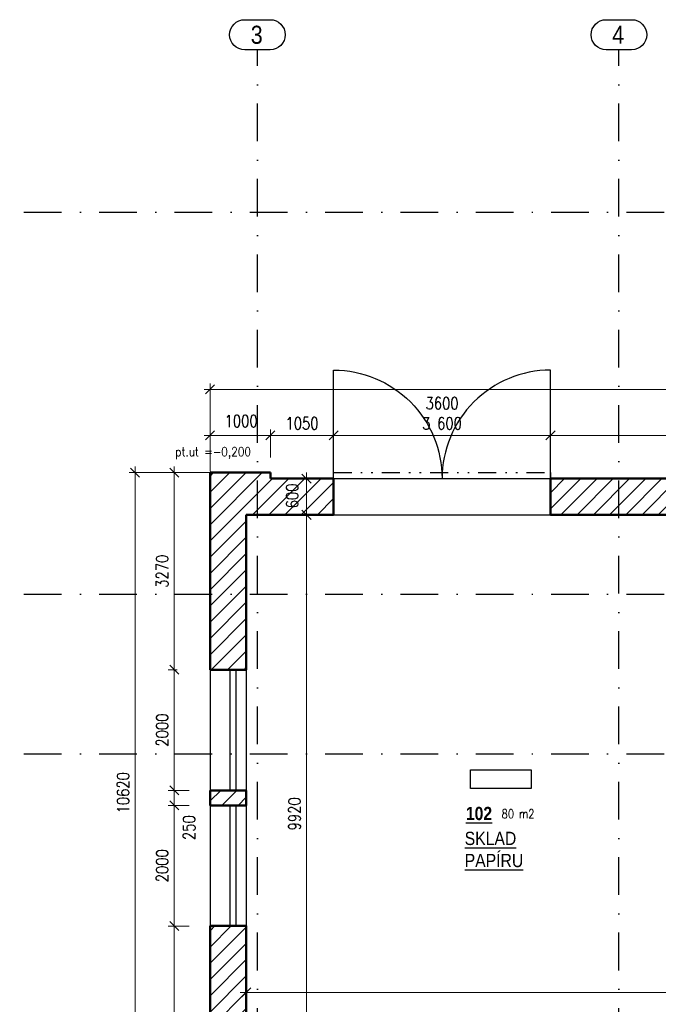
# Model space of a CAD drawing. Header units: millimetres. Extents: x -33711 to 550618, y -222428 to 596511.
# Tile 8 of 256: x 304199 to 314800, y -211602 to -195270. Entities that reach past the tile are written whole.
import ezdxf

# ---------------------------------------------------------------- set-up
doc = ezdxf.new("R2010")
doc.units = ezdxf.units.MM
doc.linetypes.add('DASHDOT', pattern=[0.5, 0.25, -0.125, 0, -0.125])
doc.linetypes.add('DIVIDE', pattern=[8, 3, -1.5, 0.25, -1.5, 0.25, -1.5])
for name, color, linetype in [('IN_C_CERCHOVANA', 7, 'DIVIDE'), ('IN_C_OSA', 6, 'DASHDOT'), ('IN_C_TENKA', 7, 'Continuous'), ('IN_LEGENDA_M', 3, 'Continuous'), ('IN_TEXT', 7, 'Continuous'), ('IN_VYPLNE OTVORU', 151, 'Continuous')]:
    doc.layers.add(name, color=color, linetype=linetype)
for name, color, linetype, lineweight in [('IN_C_TLUSTA', 5, 'Continuous', 50), ('IN_KOTY', 4, 'Continuous', 13), ('IN_SRAFY', 8, 'Continuous', 9)]:
    doc.layers.add(name, color=color, linetype=linetype, lineweight=lineweight)
doc.layers.add('IN_HELP', color=6, linetype='Continuous', plot=False)
doc.styles.add('ARIAL', font='arial.ttf')
doc.styles.add('Koty', font='romand.shx', dxfattribs={"width": 0.8})
doc.styles.add('ROMAND', font='romand.shx', dxfattribs={"width": 0.85})
doc.dimstyles.new('IN_100', dxfattribs={"dimtxt": 200, "dimasz": 150, "dimexe": 100, "dimexo": 350, "dimgap": 100, "dimtad": 1, "dimdec": 4, "dimrnd": 5, "dimdsep": 46, "dimtxsty": 'Koty', "dimblk": 'OBLIQUE', "dimcen": 40, "dimdle": 100, "dimclrd": 256, "dimclrt": 7, "dimadec": 0, "dimazin": 0, "dimtfac": 1, "dimtdec": 4, "dimtmove": 1, "dimatfit": 3, "dimldrblk": 'ARCHTICK', "dimfxl": 500, "dimtolj": 1, "dimtzin": 0, "dimlwd": -1, "dimlwe": -1, "dimarcsym": 0})

# ---------------------------------------------------------------- blocks, each defined once
blk = doc.blocks.new('_Oblique')
at = {"color": 0, "linetype": 'ByBlock', "lineweight": -2}
blk.add_line((-0.5, -0.5), (0.5, 0.5), dxfattribs=at)
blk = doc.blocks.new('*D235')
at = {"layer": 'DEFPOINTS', "color": 0, "transparency": 16777216}
for p in [(323260, -201403), (307360, -202883), (323260, -203783)]:
    blk.add_point(p, dxfattribs=at)
at = {"layer": 'IN_KOTY', "color": 0, "transparency": 16777216}
for p, q in [((307360, -202533), (307360, -201303)), ((323260, -203433), (323260, -201303))]:
    blk.add_line(p, q, dxfattribs=at)
at = {"layer": 'IN_KOTY', "transparency": 16777216}
blk.add_line((307260, -201403), (323360, -201403), dxfattribs=at)
at = {"layer": 'IN_KOTY', "transparency": 16777216, "xscale": 150, "yscale": 150, "zscale": 150, "rotation": 180}
blk.add_blockref('_Oblique', (307360, -201403), dxfattribs=at)
at = {"layer": 'IN_KOTY', "transparency": 16777216, "xscale": 150, "yscale": 150, "zscale": 150}
blk.add_blockref('_Oblique', (323260, -201403), dxfattribs=at)
at = {"layer": 'IN_KOTY', "color": 7, "transparency": 16777216, "insert": (315310, -201203), "char_height": 200, "attachment_point": 5, "style": 'Koty'}
blk.add_mtext('\\A1;15900', dxfattribs=at)
blk = doc.blocks.new('_ArchTick')
at = {"color": 0, "linetype": 'ByBlock', "lineweight": 13, "const_width": 0.15}
blk.add_lwpolyline([(-0.5, -0.5), (0.5, 0.5)], dxfattribs=at)
blk = doc.blocks.new('*D284')
at = {"layer": 'DEFPOINTS', "color": 0, "transparency": 16777216}
for p in [(306115, -202783), (308360, -202783), (307360, -213403)]:
    blk.add_point(p, dxfattribs=at)
at = {"layer": 'IN_KOTY', "color": 0, "transparency": 16777216}
for p, q in [((308010, -202783), (306015, -202783)), ((307010, -213403), (306015, -213403))]:
    blk.add_line(p, q, dxfattribs=at)
at = {"layer": 'IN_KOTY', "transparency": 16777216}
blk.add_line((306115, -213503), (306115, -202683), dxfattribs=at)
at = {"layer": 'IN_KOTY', "transparency": 16777216, "xscale": 150, "yscale": 150, "zscale": 150}
for p, rotation in [((306115, -202783), 90), ((306115, -213403), 270)]:
    blk.add_blockref('_Oblique', p, dxfattribs=dict(at, rotation=rotation))
at = {"layer": 'IN_KOTY', "color": 7, "transparency": 16777216, "insert": (305915, -208093), "char_height": 200, "attachment_point": 5, "rotation": 90, "style": 'Koty'}
blk.add_mtext('\\A1;10620', dxfattribs=at)
blk = doc.blocks.new('*D313')
at = {"layer": 'DEFPOINTS', "color": 0, "transparency": 16777216}
for p in [(313010, -202165), (313010, -202883), (317610, -202883)]:
    blk.add_point(p, dxfattribs=at)
at = {"layer": 'IN_KOTY', "transparency": 16777216}
blk.add_line((317710, -202165), (312910, -202165), dxfattribs=at)
at = {"layer": 'IN_KOTY', "color": 0, "transparency": 16777216}
for p, q in [((313010, -202533), (313010, -202065)), ((317610, -202533), (317610, -202065))]:
    blk.add_line(p, q, dxfattribs=at)
at = {"layer": 'IN_KOTY', "transparency": 16777216, "xscale": 150, "yscale": 150, "zscale": 150, "rotation": 180}
blk.add_blockref('_Oblique', (313010, -202165), dxfattribs=at)
at = {"layer": 'IN_KOTY', "transparency": 16777216, "xscale": 150, "yscale": 150, "zscale": 150}
blk.add_blockref('_Oblique', (317610, -202165), dxfattribs=at)
at = {"layer": 'IN_KOTY', "color": 7, "transparency": 16777216, "insert": (315310, -201965), "char_height": 200, "attachment_point": 5, "style": 'Koty'}
blk.add_mtext('\\A1;4600', dxfattribs=at)
blk = doc.blocks.new('*D314')
at = {"layer": 'DEFPOINTS', "color": 0, "transparency": 16777216}
for p in [(309410, -202165), (309410, -202883), (313010, -202883)]:
    blk.add_point(p, dxfattribs=at)
at = {"layer": 'IN_KOTY', "transparency": 16777216}
blk.add_line((313110, -202165), (309310, -202165), dxfattribs=at)
at = {"layer": 'IN_KOTY', "color": 0, "transparency": 16777216}
for p, q in [((309410, -202533), (309410, -202065)), ((313010, -202533), (313010, -202065))]:
    blk.add_line(p, q, dxfattribs=at)
at = {"layer": 'IN_KOTY', "transparency": 16777216, "xscale": 150, "yscale": 150, "zscale": 150, "rotation": 180}
blk.add_blockref('_Oblique', (309410, -202165), dxfattribs=at)
at = {"layer": 'IN_KOTY', "transparency": 16777216, "xscale": 150, "yscale": 150, "zscale": 150}
blk.add_blockref('_Oblique', (313010, -202165), dxfattribs=at)
at = {"layer": 'IN_KOTY', "color": 7, "transparency": 16777216, "insert": (311210, -201799), "char_height": 200, "attachment_point": 5, "style": 'Koty'}
blk.add_mtext('\\A1;3600\\P3 600', dxfattribs=at)
blk = doc.blocks.new('*D315')
at = {"layer": 'DEFPOINTS', "color": 0, "transparency": 16777216}
for p in [(308360, -202165), (308360, -202883), (309410, -202883)]:
    blk.add_point(p, dxfattribs=at)
at = {"layer": 'IN_KOTY', "transparency": 16777216}
blk.add_line((309510, -202165), (308260, -202165), dxfattribs=at)
at = {"layer": 'IN_KOTY', "color": 0, "transparency": 16777216}
for p, q in [((308360, -202533), (308360, -202065)), ((309410, -202533), (309410, -202065))]:
    blk.add_line(p, q, dxfattribs=at)
at = {"layer": 'IN_KOTY', "transparency": 16777216, "xscale": 150, "yscale": 150, "zscale": 150, "rotation": 180}
blk.add_blockref('_Oblique', (308360, -202165), dxfattribs=at)
at = {"layer": 'IN_KOTY', "transparency": 16777216, "xscale": 150, "yscale": 150, "zscale": 150}
blk.add_blockref('_Oblique', (309410, -202165), dxfattribs=at)
at = {"layer": 'IN_KOTY', "color": 7, "transparency": 16777216, "insert": (308885, -201965), "char_height": 200, "attachment_point": 5, "style": 'Koty'}
blk.add_mtext('\\A1;1050', dxfattribs=at)
blk = doc.blocks.new('*D316')
at = {"layer": 'DEFPOINTS', "color": 0, "transparency": 16777216}
for p in [(307360, -202165), (308360, -202883), (307360, -203107)]:
    blk.add_point(p, dxfattribs=at)
at = {"layer": 'IN_KOTY', "transparency": 16777216}
blk.add_line((308460, -202165), (307260, -202165), dxfattribs=at)
at = {"layer": 'IN_KOTY', "color": 0, "transparency": 16777216}
for p, q in [((307360, -202757), (307360, -202065)), ((308360, -202533), (308360, -202065))]:
    blk.add_line(p, q, dxfattribs=at)
at = {"layer": 'IN_KOTY', "transparency": 16777216, "xscale": 150, "yscale": 150, "zscale": 150, "rotation": 180}
blk.add_blockref('_Oblique', (307360, -202165), dxfattribs=at)
at = {"layer": 'IN_KOTY', "transparency": 16777216, "xscale": 150, "yscale": 150, "zscale": 150}
blk.add_blockref('_Oblique', (308360, -202165), dxfattribs=at)
at = {"layer": 'IN_KOTY', "color": 7, "transparency": 16777216, "insert": (307874, -201927), "char_height": 200, "attachment_point": 5, "style": 'Koty'}
blk.add_mtext('\\A1;1000', dxfattribs=at)
blk = doc.blocks.new('*D318')
at = {"layer": 'DEFPOINTS', "color": 0, "transparency": 16777216}
for p in [(306764, -210303), (307360, -210303), (307360, -213403)]:
    blk.add_point(p, dxfattribs=at)
at = {"layer": 'IN_KOTY', "color": 0, "transparency": 16777216}
for p, q in [((307010, -210303), (306664, -210303)), ((307010, -213403), (306664, -213403))]:
    blk.add_line(p, q, dxfattribs=at)
at = {"layer": 'IN_KOTY', "transparency": 16777216}
blk.add_line((306764, -213503), (306764, -210203), dxfattribs=at)
at = {"layer": 'IN_KOTY', "transparency": 16777216, "xscale": 150, "yscale": 150, "zscale": 150}
for p, rotation in [((306764, -210303), 90), ((306764, -213403), 270)]:
    blk.add_blockref('_Oblique', p, dxfattribs=dict(at, rotation=rotation))
at = {"layer": 'IN_KOTY', "color": 7, "transparency": 16777216, "insert": (306514, -212837), "char_height": 200, "attachment_point": 5, "rotation": 90, "style": 'Koty'}
blk.add_mtext('\\A1;3100', dxfattribs=at)
blk = doc.blocks.new('*D319')
at = {"layer": 'DEFPOINTS', "color": 0, "transparency": 16777216}
for p in [(306764, -208303), (307360, -208303), (307360, -210303)]:
    blk.add_point(p, dxfattribs=at)
at = {"layer": 'IN_KOTY', "transparency": 16777216}
blk.add_line((306764, -210403), (306764, -208203), dxfattribs=at)
at = {"layer": 'IN_KOTY', "color": 0, "transparency": 16777216}
for p, q in [((307010, -208303), (306664, -208303)), ((307010, -210303), (306664, -210303))]:
    blk.add_line(p, q, dxfattribs=at)
at = {"layer": 'IN_KOTY', "transparency": 16777216, "xscale": 150, "yscale": 150, "zscale": 150}
for p, rotation in [((306764, -208303), 90), ((306764, -210303), 270)]:
    blk.add_blockref('_Oblique', p, dxfattribs=dict(at, rotation=rotation))
at = {"layer": 'IN_KOTY', "color": 7, "transparency": 16777216, "insert": (306564, -209303), "char_height": 200, "attachment_point": 5, "rotation": 90, "style": 'Koty'}
blk.add_mtext('\\A1;2000', dxfattribs=at)
blk = doc.blocks.new('*D320')
at = {"layer": 'DEFPOINTS', "color": 0, "transparency": 16777216}
for p in [(306764, -208053), (307360, -208053), (307360, -208303)]:
    blk.add_point(p, dxfattribs=at)
at = {"layer": 'IN_KOTY', "color": 0, "transparency": 16777216}
for p, q in [((307010, -208053), (306664, -208053)), ((307010, -208303), (306664, -208303))]:
    blk.add_line(p, q, dxfattribs=at)
at = {"layer": 'IN_KOTY', "transparency": 16777216}
blk.add_line((306764, -208403), (306764, -207953), dxfattribs=at)
at = {"layer": 'IN_KOTY', "transparency": 16777216, "xscale": 150, "yscale": 150, "zscale": 150}
for p, rotation in [((306764, -208053), 90), ((306764, -208303), 270)]:
    blk.add_blockref('_Oblique', p, dxfattribs=dict(at, rotation=rotation))
at = {"layer": 'IN_KOTY', "color": 7, "transparency": 16777216, "insert": (307010, -208671), "char_height": 200, "attachment_point": 5, "rotation": 90, "style": 'Koty'}
blk.add_mtext('\\A1;250', dxfattribs=at)
blk = doc.blocks.new('*D321')
at = {"layer": 'DEFPOINTS', "color": 0, "transparency": 16777216}
for p in [(306764, -206053), (307162, -206053), (307360, -208053)]:
    blk.add_point(p, dxfattribs=at)
at = {"layer": 'IN_KOTY', "color": 0, "transparency": 16777216}
for p, q in [((306812, -206053), (306664, -206053)), ((307010, -208053), (306664, -208053))]:
    blk.add_line(p, q, dxfattribs=at)
at = {"layer": 'IN_KOTY', "transparency": 16777216}
blk.add_line((306764, -208153), (306764, -205953), dxfattribs=at)
at = {"layer": 'IN_KOTY', "transparency": 16777216, "xscale": 150, "yscale": 150, "zscale": 150}
for p, rotation in [((306764, -206053), 90), ((306764, -208053), 270)]:
    blk.add_blockref('_Oblique', p, dxfattribs=dict(at, rotation=rotation))
at = {"layer": 'IN_KOTY', "color": 7, "transparency": 16777216, "insert": (306564, -207053), "char_height": 200, "attachment_point": 5, "rotation": 90, "style": 'Koty'}
blk.add_mtext('\\A1;2000', dxfattribs=at)
blk = doc.blocks.new('*D322')
at = {"layer": 'DEFPOINTS', "color": 0, "transparency": 16777216}
for p in [(306764, -202783), (307360, -202783), (307162, -206053)]:
    blk.add_point(p, dxfattribs=at)
at = {"layer": 'IN_KOTY', "color": 0, "transparency": 16777216}
for p, q in [((307010, -202783), (306664, -202783)), ((306812, -206053), (306664, -206053))]:
    blk.add_line(p, q, dxfattribs=at)
at = {"layer": 'IN_KOTY', "transparency": 16777216}
blk.add_line((306764, -206153), (306764, -202683), dxfattribs=at)
at = {"layer": 'IN_KOTY', "transparency": 16777216, "xscale": 150, "yscale": 150, "zscale": 150}
for p, rotation in [((306764, -202783), 90), ((306764, -206053), 270)]:
    blk.add_blockref('_Oblique', p, dxfattribs=dict(at, rotation=rotation))
at = {"layer": 'IN_KOTY', "color": 7, "transparency": 16777216, "insert": (306564, -204418), "char_height": 200, "attachment_point": 5, "rotation": 90, "style": 'Koty'}
blk.add_mtext('\\A1;3270', dxfattribs=at)
blk = doc.blocks.new('*D323')
at = {"layer": 'DEFPOINTS', "color": 0, "transparency": 16777216}
for p in [(307960, -203483), (316010, -203483), (316010, -212199)]:
    blk.add_point(p, dxfattribs=at)
at = {"layer": 'IN_KOTY', "color": 0, "transparency": 16777216}
for p, q in [((307960, -203833), (307960, -212299)), ((316010, -203833), (316010, -212299))]:
    blk.add_line(p, q, dxfattribs=at)
at = {"layer": 'IN_KOTY', "transparency": 16777216}
blk.add_line((307860, -212199), (316110, -212199), dxfattribs=at)
at = {"layer": 'IN_KOTY', "transparency": 16777216, "xscale": 150, "yscale": 150, "zscale": 150, "rotation": 180}
blk.add_blockref('_Oblique', (307960, -212199), dxfattribs=at)
at = {"layer": 'IN_KOTY', "transparency": 16777216, "xscale": 150, "yscale": 150, "zscale": 150}
blk.add_blockref('_Oblique', (316010, -212199), dxfattribs=at)
at = {"layer": 'IN_KOTY', "color": 7, "transparency": 16777216, "insert": (311985, -211999), "char_height": 200, "attachment_point": 5, "style": 'Koty'}
blk.add_mtext('\\A1;8050', dxfattribs=at)
blk = doc.blocks.new('*D326')
at = {"layer": 'DEFPOINTS', "color": 0, "transparency": 16777216}
for p in [(307960, -203483), (307960, -213403), (308960, -213403)]:
    blk.add_point(p, dxfattribs=at)
at = {"layer": 'IN_KOTY', "color": 0, "transparency": 16777216}
for p, q in [((308310, -203483), (309060, -203483)), ((308310, -213403), (309060, -213403))]:
    blk.add_line(p, q, dxfattribs=at)
at = {"layer": 'IN_KOTY', "transparency": 16777216}
blk.add_line((308960, -203383), (308960, -213503), dxfattribs=at)
at = {"layer": 'IN_KOTY', "transparency": 16777216, "xscale": 150, "yscale": 150, "zscale": 150}
for p, rotation in [((308960, -203483), 90), ((308960, -213403), 270)]:
    blk.add_blockref('_Oblique', p, dxfattribs=dict(at, rotation=rotation))
at = {"layer": 'IN_KOTY', "color": 7, "transparency": 16777216, "insert": (308760, -208443), "char_height": 200, "attachment_point": 5, "rotation": 90, "style": 'Koty'}
blk.add_mtext('\\A1;9920', dxfattribs=at)
blk = doc.blocks.new('*D327')
at = {"layer": 'DEFPOINTS', "color": 0, "transparency": 16777216}
for p in [(308360, -202883), (308960, -202883), (307960, -203483)]:
    blk.add_point(p, dxfattribs=at)
at = {"layer": 'IN_KOTY', "transparency": 16777216}
blk.add_line((308960, -203583), (308960, -202783), dxfattribs=at)
at = {"layer": 'IN_KOTY', "color": 0, "transparency": 16777216}
for p, q in [((308710, -202883), (309060, -202883)), ((308310, -203483), (309060, -203483))]:
    blk.add_line(p, q, dxfattribs=at)
at = {"layer": 'IN_KOTY', "transparency": 16777216, "xscale": 150, "yscale": 150, "zscale": 150}
for p, rotation in [((308960, -202883), 90), ((308960, -203483), 270)]:
    blk.add_blockref('_Oblique', p, dxfattribs=dict(at, rotation=rotation))
at = {"layer": 'IN_KOTY', "color": 7, "transparency": 16777216, "insert": (308723, -203169), "char_height": 200, "attachment_point": 5, "rotation": 90, "style": 'Koty'}
blk.add_mtext('\\A1;600', dxfattribs=at)
blk = doc.blocks.new('*D333')
at = {"layer": 'DEFPOINTS', "color": 0, "transparency": 16777216}
for p in [(307960, -203483), (322560, -203483), (322560, -211404)]:
    blk.add_point(p, dxfattribs=at)
at = {"layer": 'IN_KOTY', "color": 0, "transparency": 16777216}
for p, q in [((307960, -203833), (307960, -211504)), ((322560, -203833), (322560, -211504))]:
    blk.add_line(p, q, dxfattribs=at)
at = {"layer": 'IN_KOTY', "transparency": 16777216}
blk.add_line((307860, -211404), (322660, -211404), dxfattribs=at)
at = {"layer": 'IN_KOTY', "transparency": 16777216, "xscale": 150, "yscale": 150, "zscale": 150, "rotation": 180}
blk.add_blockref('_Oblique', (307960, -211404), dxfattribs=at)
at = {"layer": 'IN_KOTY', "transparency": 16777216, "xscale": 150, "yscale": 150, "zscale": 150}
blk.add_blockref('_Oblique', (322560, -211404), dxfattribs=at)
at = {"layer": 'IN_KOTY', "color": 7, "transparency": 16777216, "insert": (315260, -211204), "char_height": 200, "attachment_point": 5, "style": 'Koty'}
blk.add_mtext('\\A1;14600', dxfattribs=at)

msp = doc.modelspace()

# ---------------------------------------------------------------- hatches: boundary and pattern name
at = {"layer": 'IN_SRAFY'}
h = msp.add_hatch(dxfattribs=at)
h.set_pattern_fill('ANSI31', scale=60, style=0)
h.set_pattern_definition([(45, (200164.81, -209815.08), (-134.70384, 134.70384), [])])
h.paths.add_polyline_path([(326935.47666, -204707.64464, 1), (329935.47666, -204707.64464, 1)], flags=0)
h.paths.add_polyline_path([(307960.47666, -210302.64464), (307360.47666, -210302.64464), (307360.47666, -213402.64464), (307960.47666, -213402.64464)])
h.paths.add_polyline_path([(307960.47666, -208052.64464), (307360.47666, -208052.64464), (307360.47666, -208302.64464), (307960.47666, -208302.64464)])
h.paths.add_polyline_path([(309410.47666, -202882.64464), (308360.47666, -202882.64464), (308360.47666, -202782.64464), (307360.47666, -202782.64464), (307360.47666, -206052.64464), (307960.47666, -206052.64464), (307960.47666, -203482.64464), (309410.47666, -203482.64464)])
h.paths.add_polyline_path([(317610.47666, -202882.64464), (313010.47666, -202882.64464), (313010.47666, -203482.64464), (316010.47666, -203482.64464), (316360.47666, -203482.64464), (317610.47666, -203482.64464)])
h.paths.add_polyline_path([(323260.47666, -202782.64464), (322260.47666, -202782.64464), (322260.47666, -202882.64464), (321410.47666, -202882.64464), (321410.47666, -203482.64464), (322560.47666, -203482.64464), (322560.47658, -203907.64464), (323160.47666, -203907.64464), (323160.47666, -203782.64464), (323260.47666, -203782.64464)])
h.paths.add_polyline_path([(323160.47666, -204957.64464), (322560.47638, -204957.64464), (322560.47548, -209582.64453), (323160.47666, -209582.64464)])
h.paths.add_polyline_path([(319610.47666, -202882.64464), (319410.47666, -202882.64464), (319410.47666, -203482.64464), (319610.47666, -203482.64464)])
h.paths.add_polyline_path([(316360.47666, -204982.64464), (316010.47666, -204982.64464), (316010.47666, -213402.64464), (316010.47666, -213702.64464), (316360.47666, -213702.64464)])
h.paths.add_polyline_path([(316360.47666, -203482.64464), (316010.47666, -203482.64464), (316010.47666, -203932.64464), (316360.47666, -203932.64464)])
h.paths.add_polyline_path([(316010.47666, -213402.64464), (311270.47388, -213402.64464), (311270.47388, -213702.64464), (316010.47666, -213702.64464)])
h.paths.add_polyline_path([(330160.47666, -202982.64464), (326710.47666, -202982.64464), (326710.47666, -206432.64464), (330160.47666, -206432.64464)])
h.paths.add_polyline_path([(326935.47666, -204707.64464, -1), (329935.47666, -204707.64464, -1)], flags=16)
h.paths.add_polyline_path([(327798.02783, -204748.00191), (328343.89345, -204748.00191), (328343.89345, -204294.64584), (327798.02783, -204294.64584)], flags=8)
h.paths.add_polyline_path([(327779.94373, -205216.16435), (328746.24045, -205216.16435), (328746.24045, -204762.80828), (327779.94373, -204762.80828)], flags=8)
h.paths.add_polyline_path([(328430.29824, -204663.63598), (329366.72681, -204663.63598), (329366.72681, -204410.06455), (328430.29824, -204410.06455)], flags=8)
h.paths.add_polyline_path([(327393.72179, -203918.43957), (329168.72179, -203918.43957), (329168.72179, -203693.43957), (327393.72179, -203693.43957)], flags=8)
h.paths.add_polyline_path([(326430.83381, -205887.78644), (327345.11952, -205887.78644), (327345.11952, -205587.78644), (326430.83381, -205587.78644)], flags=25)
h.paths.add_polyline_path([(326430.83381, -205887.78644), (327345.11952, -205887.78644), (327345.11952, -205587.78644), (326430.83381, -205587.78644)], flags=25)
h.paths.add_polyline_path([(327798.02783, -204748.00191), (328343.89345, -204748.00191), (328343.89345, -204294.64584), (327798.02783, -204294.64584)], flags=8)
h.paths.add_polyline_path([(327779.94373, -205216.16435), (328746.24045, -205216.16435), (328746.24045, -204762.80828), (327779.94373, -204762.80828)], flags=8)
h.paths.add_polyline_path([(328430.29824, -204663.63598), (329366.72681, -204663.63598), (329366.72681, -204410.06455), (328430.29824, -204410.06455)], flags=8)
h.paths.add_polyline_path([(327393.72179, -203918.43957), (329168.72179, -203918.43957), (329168.72179, -203693.43957), (327393.72179, -203693.43957)], flags=8)

# ---------------------------------------------------------------- linework, layer by layer
at = {"layer": 'IN_C_CERCHOVANA', "ltscale": 100}
msp.add_lwpolyline([(309410.47666, -202882.64464), (309410.47666, -202782.64464), (313010.47666, -202782.64464), (313010.47666, -202882.64464)], dxfattribs=at)
at = {"layer": 'IN_C_OSA', "color": 4, "ltscale": 2500}
for p, q in [((308145.47557, -221038.80846), (308145.47557, -195770.00773)), ((314145.47557, -221038.80846), (314145.47557, -195770.00773)), ((295519.51551, -198462.64377), (356092.68823, -198462.64377)), ((295519.51551, -204797.64377), (356092.68823, -204797.64377)), ((295519.51551, -207447.64377), (356092.68823, -207447.64377))]:
    msp.add_line(p, q, dxfattribs=at)
at = {"layer": 'IN_C_OSA', "color": 4, "linetype": 'ByBlock'}
for points in [[(307934.22068, -195770.00773, -1), (307934.22068, -195270.00773), (308356.73045, -195270.00773, -1), (308356.73045, -195770.00773)], [(313934.22068, -195770.00773, -1), (313934.22068, -195270.00773), (314356.73045, -195270.00773, -1), (314356.73045, -195770.00773)]]:
    msp.add_lwpolyline(points, format="xyb", close=True, dxfattribs=at)
at = {"layer": 'IN_C_TENKA'}
for p, q in [((309410.47666, -202882.64464), (313010.47666, -202882.64464)), ((309410.47666, -203482.64464), (313010.47666, -203482.64464)), ((307360.47666, -206052.64464), (307360.47666, -208052.64464)), ((307960.47666, -206052.64464), (307960.47666, -208052.64464)), ((307360.47666, -208302.64464), (307360.47666, -210302.64464)), ((307960.47666, -208302.64464), (307960.47666, -210302.64464))]:
    msp.add_line(p, q, dxfattribs=at)
for points in [[(309410.47666, -202882.64464), (309410.47666, -201082.64464, -0.4142135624), (311210.47666, -202882.64464)], [(313010.47666, -202882.64464), (313010.47666, -201082.64464, 0.4142135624), (311210.47666, -202882.64464)]]:
    msp.add_lwpolyline(points, format="xyb", dxfattribs=at)
at = {"layer": 'IN_C_TLUSTA'}
for p, q in [((307360.47666, -206052.64464), (307360.47666, -202782.64464)), ((307360.47666, -202782.64464), (308360.47666, -202782.64464)), ((308360.47666, -202882.64464), (308360.47666, -202782.64464)), ((308360.47666, -202882.64464), (309410.47666, -202882.64464)), ((309410.47666, -203482.64464), (309410.47666, -202882.64464)), ((313010.47666, -203482.64464), (313010.47666, -202882.64464)), ((313010.47666, -202882.64464), (317610.47666, -202882.64464)), ((307960.47666, -206052.64464), (307960.47666, -203482.64464)), ((307960.47666, -203482.64464), (309410.47666, -203482.64464)), ((313010.47666, -203482.64464), (316010.47666, -203482.64464)), ((307960.47666, -206052.64464), (307360.47666, -206052.64464)), ((307360.47666, -208302.64464), (307360.47666, -208052.64464)), ((307960.47666, -208052.64464), (307360.47666, -208052.64464)), ((307960.47666, -208302.64464), (307960.47666, -208052.64464)), ((307960.47666, -208302.64464), (307360.47666, -208302.64464)), ((307360.47666, -213402.64464), (307360.47666, -210302.64464)), ((307960.47666, -210302.64464), (307360.47666, -210302.64464)), ((307960.47666, -213402.64464), (307960.47666, -210302.64464))]:
    msp.add_line(p, q, dxfattribs=at)
at = {"layer": 'IN_TEXT', "linetype": 'ByBlock'}
msp.add_lwpolyline([(311683.866, -207712.20751), (312690.88901, -207712.20751), (312690.88901, -208023.80454), (311683.866, -208023.80454)], close=True, dxfattribs=at)
at = {"layer": 'IN_VYPLNE OTVORU'}
for p, q in [((307685.47666, -206052.64464), (307685.47666, -208052.64464)), ((307785.47666, -206052.64464), (307785.47666, -208052.64464)), ((307685.47666, -208302.64464), (307685.47666, -210302.64464)), ((307785.47666, -208302.64464), (307785.47666, -210302.64464))]:
    msp.add_line(p, q, dxfattribs=at)

# ---------------------------------------------------------------- texts
at = {"layer": 'IN_C_OSA', "color": 4, "linetype": 'ByBlock', "style": 'ARIAL', "width": 0.85}
for s, p in [('3', (308034.22068, -195670.00773)), ('4', (314034.22068, -195670.00773))]:
    msp.add_text(s, height=300, dxfattribs=at).set_placement(p)
at = {"layer": 'IN_HELP', "linetype": 'ByBlock', "insert": (312199.05172, -208366.70366), "char_height": 150, "width": 901.5, "attachment_point": 1, "style": 'Koty'}
msp.add_mtext('\\pt450;80 m2', dxfattribs=at)
at = {"layer": 'IN_LEGENDA_M', "color": 3, "insert": (311585.3309, -208739.64862), "char_height": 220, "width": 1280.0758527, "attachment_point": 1, "style": 'ROMAND'}
msp.add_mtext('{\\fArial|b0|i0|c238|p34;\\LSKLAD PAPÍRU}', dxfattribs=at)
at = {"layer": 'IN_TEXT', "insert": (306781.12789, -202560.82841), "char_height": 150, "width": 2497.377199, "attachment_point": 7, "style": 'ROMAND'}
msp.add_mtext('{\\C0;pt.ut =-0,200}', dxfattribs=at)

# ---------------------------------------------------------------- dimensions: what is measured, and where the dimension line sits
at = {"layer": 'IN_KOTY'}
for base, p1, p2, picture, middle in [((323260.47666, -201402.58948), (307360.47666, -202882.64464), (323260.47666, -203782.64464), '*D235', (315310.47666, -201202.58948)), ((308360.47666, -202165.18866), (309410.47666, -202882.64464), (308360.47666, -202882.64464), '*D315', (308885.47666, -201965.18866)), ((313010.47666, -202165.18866), (317610.47666, -202882.64464), (313010.47666, -202882.64464), '*D313', (315310.47666, -201965.18866))]:
    dim = msp.add_linear_dim(base=base, p1=p1, p2=p2, dimstyle='IN_100', dxfattribs=at)
    dim.commit()
    dim.dimension.update_dxf_attribs({"geometry": picture, "text_midpoint": middle})
dim = msp.add_linear_dim(base=(309410.47666, -202165.18866), p1=(313010.47666, -202882.64464), p2=(309410.47666, -202882.64464), text='<>\\P3 600', dimstyle='IN_100', dxfattribs=at)
dim.commit()
dim.dimension.update_dxf_attribs({"geometry": '*D314', "text_midpoint": (311210.47666, -201798.522)})
dim = msp.add_linear_dim(base=(307360.47666, -202165.18866), p1=(308360.47666, -202882.64464), p2=(307360.47666, -203106.82438), dimstyle='IN_100', override={"dimtmove": 2}, dxfattribs=at)
dim.commit()
dim.dimension.update_dxf_attribs({"geometry": '*D316', "text_midpoint": (307873.99377, -201926.54746), "dimtype": 160})
for base, p1, p2, picture, middle in [((306114.7672, -202782.64464), (307360.47666, -213402.64464), (308360.47666, -202782.64464), '*D284', (305914.7672, -208092.64464)), ((306763.79052, -202782.64464), (307161.59869, -206052.64464), (307360.47666, -202782.64464), '*D322', (306563.79052, -204417.64464)), ((308960.17468, -213402.64464), (307960.47666, -203482.64464), (307960.47666, -213402.64464), '*D326', (308760.17468, -208442.64464)), ((306763.79052, -206052.64464), (307360.47666, -208052.64464), (307161.59869, -206052.64464), '*D321', (306563.79052, -207052.64464)), ((306763.79052, -208302.64464), (307360.47666, -210302.64464), (307360.47666, -208302.64464), '*D319', (306563.79052, -209302.64464))]:
    dim = msp.add_linear_dim(base=base, p1=p1, p2=p2, angle=90, dimstyle='IN_100', dxfattribs=at)
    dim.commit()
    dim.dimension.update_dxf_attribs({"geometry": picture, "text_midpoint": middle})
for base, p1, p2, picture, middle in [((308960.17468, -202882.64464), (307960.47666, -203482.64464), (308360.47666, -202882.64464), '*D327', (308723.05101, -203168.65331)), ((306763.79052, -208052.64464), (307360.47666, -208302.64464), (307360.47666, -208052.64464), '*D320', (307010.11842, -208671.44785)), ((306763.79052, -210302.64464), (307360.47666, -213402.64464), (307360.47666, -210302.64464), '*D318', (306513.79052, -212837.04757))]:
    dim = msp.add_linear_dim(base=base, p1=p1, p2=p2, angle=90, dimstyle='IN_100', override={"dimtmove": 2}, dxfattribs=at)
    dim.commit()
    dim.dimension.update_dxf_attribs({"geometry": picture, "text_midpoint": middle, "dimtype": 160})

# ---------------------------------------------------------------- next in the draw order: texts
at = {"layer": 'IN_LEGENDA_M', "color": 3, "insert": (311604.9457, -208326.11101), "char_height": 220, "width": 407.1865763, "attachment_point": 1, "style": 'ROMAND', "bg_fill": 2}
msp.add_mtext('{\\fArial|b1|i0|c238|p34;\\L102}', dxfattribs=at)

# ---------------------------------------------------------------- next in the draw order: dimensions: what is measured, and where the dimension line sits
at = {"layer": 'IN_KOTY'}
for base, p2, picture, middle in [((316010.47666, -212198.81606), (316010.47666, -203482.64464), '*D323', (311985.47666, -211998.81606)), ((322560.47666, -211404.23274), (322560.47666, -203482.64748), '*D333', (315260.47666, -211204.23274))]:
    dim = msp.add_linear_dim(base=base, p1=(307960.47666, -203482.64464), p2=p2, dimstyle='IN_100', dxfattribs=at)
    dim.commit()
    dim.dimension.update_dxf_attribs({"geometry": picture, "text_midpoint": middle})

doc.saveas('drawing.dxf')
